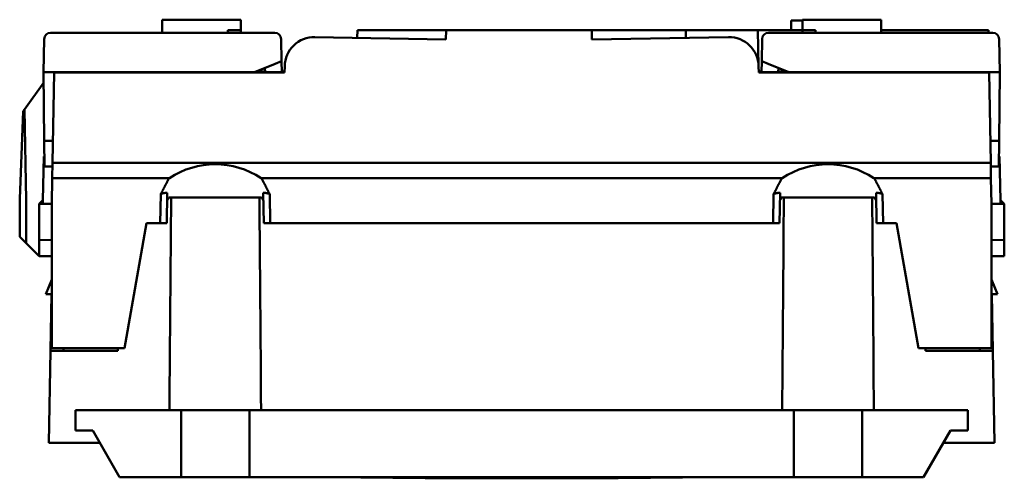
# Model space of a CAD drawing. Header units: millimetres. Extents: x 71 to 288, y 86 to 236.
# Tile 7 of 7: x 212 to 288, y 200 to 236. Entities that reach past the tile are written whole.
import ezdxf

# ---------------------------------------------------------------- set-up
doc = ezdxf.new("R2010")
doc.units = ezdxf.units.MM
doc.layers.add('Arêtes visibles(celduc)', color=7, linetype='Continuous', lineweight=50)

msp = doc.modelspace()

# ---------------------------------------------------------------- linework, layer by layer
at = {"layer": 'Arêtes visibles(celduc)'}
for p, q in [((229.182, 235.831), (223.082, 235.831)), ((223.082, 235.831), (223.082, 234.821)), ((229.182, 235.831), (229.182, 235.031)), ((272.822, 235.771), (271.947, 235.771)), ((271.947, 235.771), (271.947, 235.021)), ((272.822, 235.831), (272.822, 235.031)), ((278.922, 235.831), (272.822, 235.831)), ((278.922, 235.831), (278.922, 234.821)), ((231.823, 234.821), (214.412, 234.821)), ((228.182, 234.821), (228.182, 235.031)), ((228.182, 235.031), (229.182, 235.031)), ((229.182, 235.031), (229.182, 234.821)), ((238.231, 234.424), (238.242, 235.021)), ((238.242, 235.021), (245.137, 235.021)), ((245.137, 235.021), (245.124, 234.304)), ((245.137, 235.021), (256.447, 235.021)), ((262.664, 235.022), (256.447, 235.021)), ((256.46, 234.296), (256.447, 235.021)), ((262.664, 235.021), (262.664, 235.022)), ((262.664, 235.021), (263.758, 235.021)), ((263.758, 235.021), (269.359, 235.021)), ((263.758, 235.021), (263.768, 234.424)), ((269.359, 235.021), (272.822, 235.021)), ((269.359, 235.021), (269.408, 232.222)), ((287.593, 234.821), (270.182, 234.821)), ((272.822, 235.031), (272.822, 234.821)), ((272.822, 235.031), (273.822, 235.031)), ((273.822, 235.031), (273.822, 234.821)), ((278.922, 235.021), (287.259, 235.021)), ((287.263, 234.821), (287.259, 235.021)), ((213.912, 234.33), (213.867, 231.768)), ((232.353, 232.605), (232.323, 234.33)), ((245.124, 234.304), (234.937, 234.481)), ((256.46, 234.296), (267.068, 234.481)), ((269.682, 234.33), (269.652, 232.605)), ((288.138, 231.768), (288.093, 234.33)), ((232.353, 232.605), (231.857, 232.408)), ((232.368, 231.768), (232.353, 232.605)), ((269.652, 232.605), (269.637, 231.768)), ((270.148, 232.408), (269.652, 232.605)), ((214.367, 231.768), (213.867, 231.768)), ((213.867, 231.768), (213.914, 226.421)), ((214.367, 231.768), (230.243, 231.768)), ((216.767, 231.768), (216.766, 231.721)), ((217.731, 231.768), (217.731, 231.721)), ((230.243, 231.768), (231.857, 232.408)), ((231.067, 231.821), (230.378, 231.821)), ((231.062, 232.093), (231.068, 231.768)), ((232.368, 231.768), (231.068, 231.768)), ((231.068, 231.768), (231.069, 231.721)), ((232.59, 231.821), (232.367, 231.821)), ((232.368, 231.768), (232.368, 231.768)), ((232.368, 231.768), (232.368, 231.768)), ((232.368, 231.768), (232.368, 231.768)), ((232.368, 231.768), (232.369, 231.721)), ((232.589, 231.721), (232.597, 232.222)), ((269.408, 232.222), (269.416, 231.721)), ((269.638, 231.821), (269.415, 231.821)), ((269.636, 231.721), (269.637, 231.768)), ((269.637, 231.768), (269.637, 231.768)), ((269.637, 231.768), (269.637, 231.768)), ((269.637, 231.768), (269.637, 231.768)), ((269.637, 231.768), (270.937, 231.768)), ((270.148, 232.408), (271.761, 231.768)), ((270.936, 231.721), (270.937, 231.768)), ((270.943, 232.093), (270.937, 231.768)), ((271.627, 231.821), (270.938, 231.821)), ((271.761, 231.768), (287.638, 231.768)), ((284.274, 231.721), (284.274, 231.768)), ((285.238, 231.768), (285.239, 231.721)), ((288.138, 231.768), (287.638, 231.768)), ((288.137, 231.768), (288.091, 226.421)), ((214.688, 231.721), (214.566, 224.729)), ((214.688, 231.721), (232.589, 231.721)), ((216.766, 231.721), (217.731, 231.721)), ((269.416, 231.721), (287.317, 231.721)), ((287.439, 224.729), (287.317, 231.721)), ((212.387, 228.864), (213.874, 230.965)), ((212.288, 228.724), (212.01, 221.924)), ((212.288, 228.724), (212.387, 228.864)), ((212.51, 221.821), (212.387, 228.864)), ((213.932, 224.421), (213.914, 226.421)), ((213.914, 226.421), (214.595, 226.421)), ((287.409, 226.421), (288.091, 226.421)), ((288.091, 226.421), (288.073, 224.421)), ((213.874, 225.221), (213.815, 221.821)), ((213.925, 225.221), (213.874, 225.221)), ((288.13, 225.221), (288.08, 225.221)), ((288.19, 221.821), (288.13, 225.221)), ((214.561, 224.421), (213.932, 224.421)), ((214.566, 224.729), (214.545, 223.521)), ((287.439, 224.729), (214.566, 224.729)), ((287.46, 223.521), (287.439, 224.729)), ((288.073, 224.421), (287.444, 224.421)), ((214.545, 223.521), (214.51, 221.521)), ((223.615, 223.521), (214.545, 223.521)), ((223.615, 223.521), (223.645, 223.521)), ((230.76, 223.521), (230.79, 223.521)), ((271.215, 223.521), (230.79, 223.521)), ((271.215, 223.521), (271.245, 223.521)), ((278.36, 223.521), (278.39, 223.521)), ((287.46, 223.521), (278.39, 223.521)), ((287.495, 221.521), (287.46, 223.521)), ((212.01, 221.924), (212.01, 221.921)), ((212.01, 221.921), (212.01, 218.97)), ((212.51, 218.47), (212.51, 221.821)), ((213.81, 221.816), (213.51, 221.521)), ((213.815, 221.821), (213.81, 221.816)), ((213.81, 221.521), (213.81, 221.816)), ((222.969, 222.287), (222.93, 220.021)), ((223.43, 220.021), (223.471, 222.385)), ((230.802, 222.021), (223.603, 222.021)), ((230.934, 222.385), (230.975, 220.021)), ((231.475, 220.021), (231.436, 222.287)), ((270.569, 222.287), (270.53, 220.021)), ((271.03, 220.021), (271.071, 222.385)), ((278.402, 222.021), (271.203, 222.021)), ((278.534, 222.385), (278.575, 220.021)), ((279.075, 220.021), (279.036, 222.287)), ((288.19, 221.821), (288.195, 221.816)), ((288.495, 221.521), (288.195, 221.816)), ((288.195, 221.521), (288.195, 221.816)), ((214.51, 221.521), (213.51, 221.521)), ((213.51, 221.521), (213.51, 218.741)), ((214.51, 218.723), (214.51, 221.521)), ((288.495, 221.521), (287.495, 221.521)), ((287.495, 221.521), (287.495, 218.723)), ((288.495, 218.741), (288.495, 221.521)), ((220.162, 210.321), (221.873, 220.021)), ((221.873, 220.021), (222.93, 220.021)), ((222.93, 220.021), (223.43, 220.021)), ((230.975, 220.021), (231.475, 220.021)), ((231.475, 220.021), (270.53, 220.021)), ((270.53, 220.021), (271.03, 220.021)), ((278.575, 220.021), (279.075, 220.021)), ((279.075, 220.021), (280.132, 220.021)), ((280.132, 220.021), (281.842, 210.321)), ((212.51, 218.47), (212.01, 218.97)), ((212.51, 218.47), (213.51, 217.47)), ((213.51, 218.741), (214.51, 218.723)), ((213.51, 217.47), (213.51, 218.741)), ((214.51, 218.723), (214.51, 210.321)), ((287.495, 218.723), (288.495, 218.741)), ((287.495, 210.321), (287.495, 218.723)), ((288.495, 217.47), (288.495, 218.741)), ((214.51, 217.47), (213.51, 217.47)), ((287.495, 217.47), (288.495, 217.47)), ((214.51, 216.292), (214.498, 215.627)), ((287.507, 215.627), (287.495, 216.292)), ((214.029, 214.521), (214.51, 215.654)), ((287.976, 214.521), (287.495, 215.654)), ((214.51, 214.521), (214.029, 214.521)), ((214.479, 214.521), (214.402, 210.122)), ((287.495, 214.521), (287.976, 214.521)), ((287.603, 210.122), (287.526, 214.521)), ((214.402, 210.122), (214.277, 202.971)), ((214.402, 210.122), (215.702, 210.122)), ((214.51, 210.321), (220.162, 210.321)), ((215.402, 210.122), (215.406, 210.321)), ((219.627, 210.122), (215.702, 210.122)), ((219.627, 210.321), (219.627, 210.122)), ((281.842, 210.321), (287.495, 210.321)), ((282.377, 210.122), (282.377, 210.321)), ((286.303, 210.122), (282.377, 210.122)), ((286.303, 210.122), (287.603, 210.122)), ((286.599, 210.321), (286.602, 210.122)), ((287.727, 202.971), (287.603, 210.122)), ((216.352, 205.521), (224.552, 205.521)), ((216.352, 203.921), (216.352, 205.521)), ((224.552, 205.521), (229.852, 205.521)), ((224.552, 200.321), (224.552, 205.521)), ((229.852, 205.521), (272.152, 205.521)), ((229.852, 205.521), (229.852, 200.321)), ((272.152, 205.521), (277.452, 205.521)), ((272.152, 200.321), (272.152, 205.521)), ((277.452, 205.521), (285.652, 205.521)), ((277.452, 205.521), (277.452, 200.321)), ((285.652, 205.521), (285.652, 203.921)), ((217.697, 203.921), (216.352, 203.921)), ((219.775, 200.321), (217.697, 203.921)), ((284.308, 203.921), (282.23, 200.321)), ((285.652, 203.921), (284.308, 203.921)), ((215.577, 202.971), (214.277, 202.971)), ((218.245, 202.971), (215.577, 202.971)), ((286.428, 202.971), (283.76, 202.971)), ((287.727, 202.971), (286.428, 202.971)), ((224.552, 200.321), (219.775, 200.321)), ((229.852, 200.321), (224.552, 200.321)), ((272.152, 200.321), (229.852, 200.321)), ((243.502, 200.221), (236.002, 200.321)), ((258.502, 200.221), (243.502, 200.221)), ((266.002, 200.321), (258.502, 200.221)), ((277.452, 200.321), (272.152, 200.321)), ((282.23, 200.321), (277.452, 200.321))]:
    msp.add_line(p, q, dxfattribs=at)
for centre, radius, start, end in [((214.412, 234.321), 0.5, 90, 179), ((231.823, 234.321), 0.5, 1, 90), ((270.182, 234.321), 0.5, 90, 179), ((287.593, 234.321), 0.5, 1, 90), ((234.897, 232.182), 2.3, 89, 179), ((267.108, 232.182), 2.3, 1, 91)]:
    msp.add_arc(centre, radius, start, end, dxfattribs=at)
for centre, major_axis, ratio, start_param, end_param in [((227.202, 217.159), (0, 7.456), 0.914747, 5.734565, 6.831806), ((274.802, 217.159), (0, 7.456), 0.914747, 5.734565, 6.831806), ((227.202, 95.17), (0, -259.923), 0.015117, 4.202552, 4.273919), ((227.202, 95.17), (0, -259.923), 0.015117, 2.009267, 2.080634), ((274.802, 95.17), (0, -259.923), 0.015117, 4.202552, 4.273919), ((274.802, 95.17), (0, -259.923), 0.015117, 2.009267, 2.080634)]:
    msp.add_ellipse(centre, major_axis=major_axis, ratio=ratio, start_param=start_param, end_param=end_param, dxfattribs=at)
for points, weights in [([(223.615, 223.521), (223.551, 223.404), (223.487, 223.283)], [5032.73217243, 5003.2387234, 4973.05265574]), ([(230.918, 223.283), (230.853, 223.404), (230.79, 223.521)], [4973.05265572, 5003.23872338, 5032.73217242]), ([(271.215, 223.521), (271.151, 223.404), (271.087, 223.283)], [5032.73217209, 5003.23872298, 4973.05265525]), ([(278.518, 223.283), (278.453, 223.404), (278.39, 223.521)], [4973.05265524, 5003.23872297, 5032.73217207]), ([(223.487, 223.283), (223.238, 222.817), (222.969, 222.287)], [1.00254653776, 1.00712625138, 1.00913610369]), ([(231.436, 222.287), (231.167, 222.817), (230.918, 223.283)], [1.00613544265, 1.00531946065, 1.00193185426]), ([(271.087, 223.283), (270.838, 222.817), (270.569, 222.287)], [1.00193185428, 1.00531946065, 1.00613544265]), ([(279.036, 222.287), (278.767, 222.817), (278.518, 223.283)], [1.00913610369, 1.00712625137, 1.00254653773]), ([(222.969, 222.287), (223.222, 222.397), (223.471, 222.385)], [1.08921267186, 1.09393300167, 1.09343563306]), ([(223.603, 222.021), (223.532, 221.907), (223.461, 221.789)], [1, 1.00062225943, 1.00108061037]), ([(230.944, 221.789), (230.873, 221.907), (230.802, 222.021)], [1.00108061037, 1.00062225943, 1]), ([(230.934, 222.385), (231.183, 222.397), (231.436, 222.287)], [1.09343563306, 1.09393300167, 1.08921267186]), ([(270.569, 222.287), (270.822, 222.397), (271.071, 222.385)], [1.08921267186, 1.09393300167, 1.09343563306]), ([(271.203, 222.021), (271.132, 221.907), (271.061, 221.789)], [1, 1.00062225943, 1.00108061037]), ([(278.544, 221.789), (278.473, 221.907), (278.402, 222.021)], [1.00108061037, 1.00062225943, 1]), ([(278.534, 222.385), (278.783, 222.397), (279.036, 222.287)], [1.09343563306, 1.09393300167, 1.08921267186])]:
    msp.add_rational_spline(points, weights, degree=2, dxfattribs=at)

doc.saveas('drawing.dxf')
